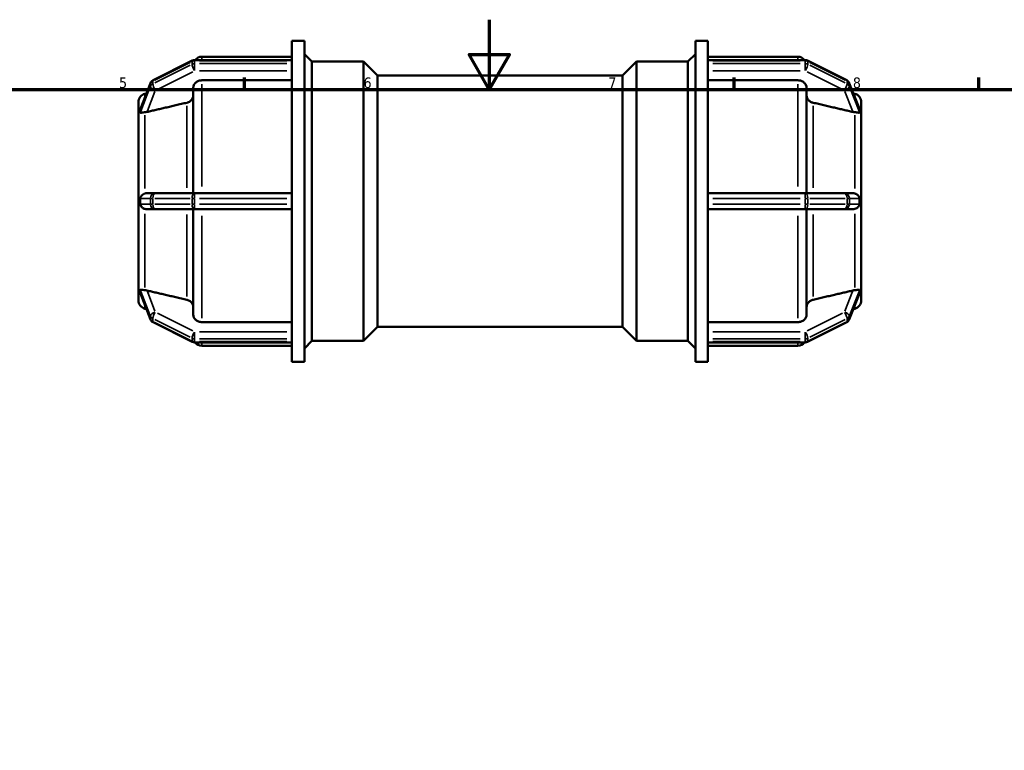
# Model space of a CAD drawing. Header units: millimetres. Extents: x 0 to 899, y -243 to 624.
# Tile 6 of 8: x 286 to 568, y 385 to 594. Entities that reach past the tile are written whole.
import ezdxf

# ---------------------------------------------------------------- set-up
doc = ezdxf.new("R2010")
doc.units = ezdxf.units.MM
for name, color, linetype, lineweight in [('Border (ANSI)', 7, 'Continuous', 70), ('Visible (ANSI)', 7, 'Continuous', 50), ('Visible Narrow (ANSI)', 7, 'Continuous', 35)]:
    doc.layers.add(name, color=color, linetype=linetype, lineweight=lineweight)
doc.styles.add('Note Text (ANSI)', font='tahoma.ttf')

# ---------------------------------------------------------------- blocks, each defined once
blk = doc.blocks.new('Borders Default Border')
at = {"layer": 'Border (ANSI)'}
for p, q in [((350.42, 574), (350.42, 577.45)), ((490.58, 574), (490.58, 577.45)), ((560.67, 574), (560.67, 577.45))]:
    blk.add_line(p, q, dxfattribs=at)
at = {"layer": 'Border (ANSI)', "flags": 128}
for points in [[(420.5, 594), (420.5, 574), (414.73, 584), (426.27, 584), (420.5, 574)], [(20, 20), (20, 574), (821, 574), (821, 20), (20, 20)]]:
    blk.add_lwpolyline(points, dxfattribs=at)
at = {"layer": 'Border (ANSI)', "char_height": 3.05, "attachment_point": 7, "style": 'Note Text (ANSI)'}
for s, insert in [('5', (314.48, 574.34)), ('6', (384.49, 574.34)), ('7', (454.6, 574.4)), ('8', (524.63, 574.33))]:
    blk.add_mtext(s, dxfattribs=dict(at, insert=insert))

msp = doc.modelspace()

# ---------------------------------------------------------------- linework, layer by layer
at = {"layer": 'Visible (ANSI)'}
for p, q in [((363.952, 582.298), (363.952, 587.982)), ((363.952, 587.982), (367.552, 587.982)), ((367.552, 495.982), (367.552, 587.982)), ((479.512, 495.982), (479.512, 587.982)), ((479.512, 587.982), (483.112, 587.982)), ((483.112, 582.298), (483.112, 587.982)), ((369.712, 581.982), (367.552, 584.142)), ((477.352, 581.982), (479.512, 584.142)), ((335.445, 582.262), (324.201, 576.64)), ((363.952, 582.42), (336.116, 582.42)), ((338.214, 583.382), (363.952, 583.382)), ((363.952, 582.298), (363.952, 582.219)), ((363.952, 581.819), (363.952, 582.219)), ((363.952, 581.419), (363.952, 581.819)), ((363.952, 581.419), (363.952, 581.323)), ((363.952, 542.958), (363.952, 581.323)), ((369.712, 501.982), (369.712, 581.982)), ((369.712, 581.982), (384.432, 581.982)), ((384.432, 501.982), (384.432, 581.982)), ((388.432, 577.982), (384.432, 581.982)), ((458.632, 577.982), (462.632, 581.982)), ((462.632, 581.982), (462.632, 501.982)), ((462.632, 581.982), (477.352, 581.982)), ((477.352, 501.982), (477.352, 581.982)), ((483.112, 583.382), (508.851, 583.382)), ((483.112, 582.42), (510.949, 582.42)), ((483.112, 582.219), (483.112, 582.298)), ((483.112, 581.819), (483.112, 582.219)), ((483.112, 581.419), (483.112, 581.819)), ((483.112, 581.323), (483.112, 581.419)), ((483.112, 542.958), (483.112, 581.323)), ((511.62, 582.262), (522.863, 576.64)), ((323.475, 575.844), (320.581, 568.433)), ((363.952, 576.63), (338.214, 576.63)), ((388.432, 505.982), (388.432, 577.982)), ((388.432, 577.982), (458.632, 577.982)), ((458.632, 505.982), (458.632, 577.982)), ((508.851, 576.63), (483.112, 576.63)), ((523.59, 575.844), (526.484, 568.433)), ((321.885, 572.777), (322.323, 572.894)), ((335.714, 544.282), (335.714, 574.462)), ((511.351, 574.462), (511.351, 544.282)), ((525.179, 572.777), (524.742, 572.894)), ((320.032, 567.71), (320.032, 570.362)), ((527.032, 570.362), (527.032, 567.71)), ((320.034, 567.715), (320.032, 567.71)), ((320.032, 567.71), (320.032, 566.56)), ((527.03, 567.715), (527.032, 567.71)), ((527.032, 567.71), (527.032, 566.56)), ((320.032, 566.56), (320.032, 565.41)), ((320.032, 565.41), (320.034, 565.415)), ((320.034, 565.409), (320.032, 565.41)), ((320.032, 544.282), (320.032, 565.41)), ((527.032, 565.41), (527.03, 565.415)), ((527.031, 565.409), (527.032, 565.41)), ((527.032, 566.56), (527.032, 565.41)), ((527.032, 565.41), (527.032, 544.282)), ((320.034, 544.282), (320.032, 544.282)), ((320.032, 544.282), (320.032, 541.982)), ((324.872, 544.282), (322.455, 544.282)), ((336.116, 544.282), (324.872, 544.282)), ((363.952, 544.282), (336.116, 544.282)), ((510.949, 544.282), (483.112, 544.282)), ((522.193, 544.282), (510.949, 544.282)), ((524.61, 544.282), (522.193, 544.282)), ((527.03, 544.282), (527.032, 544.282)), ((527.032, 544.282), (527.032, 541.982)), ((320.032, 541.982), (320.032, 539.682)), ((363.952, 542.958), (363.952, 542.782)), ((363.952, 541.982), (363.952, 542.782)), ((363.952, 541.182), (363.952, 541.982)), ((483.112, 542.782), (483.112, 542.958)), ((483.112, 541.982), (483.112, 542.782)), ((483.112, 541.182), (483.112, 541.982)), ((527.032, 541.982), (527.032, 539.682)), ((320.032, 539.682), (320.034, 539.682)), ((320.032, 518.555), (320.032, 539.682)), ((322.455, 539.682), (324.872, 539.682)), ((324.872, 539.682), (336.116, 539.682)), ((335.714, 509.503), (335.714, 539.682)), ((336.116, 539.682), (363.952, 539.682)), ((363.952, 541.182), (363.952, 541.006)), ((363.952, 502.642), (363.952, 541.006)), ((483.112, 541.006), (483.112, 541.182)), ((483.112, 502.642), (483.112, 541.006)), ((483.112, 539.682), (510.949, 539.682)), ((510.949, 539.682), (522.193, 539.682)), ((511.351, 539.682), (511.351, 509.503)), ((522.193, 539.682), (524.61, 539.682)), ((527.032, 539.682), (527.03, 539.682)), ((527.032, 539.682), (527.032, 518.555)), ((320.032, 518.555), (320.034, 518.556)), ((320.032, 518.555), (320.032, 517.405)), ((320.034, 518.55), (320.032, 518.555)), ((320.032, 517.405), (320.032, 516.255)), ((320.032, 516.255), (320.034, 516.25)), ((320.032, 513.603), (320.032, 516.255)), ((527.03, 518.55), (527.032, 518.555)), ((527.032, 516.255), (527.03, 516.25)), ((527.032, 518.555), (527.031, 518.556)), ((527.032, 518.555), (527.032, 517.405)), ((527.032, 517.405), (527.032, 516.255)), ((527.032, 516.255), (527.032, 513.603)), ((320.581, 515.532), (323.475, 508.12)), ((526.484, 515.532), (523.59, 508.12)), ((321.885, 511.188), (322.323, 511.07)), ((525.179, 511.188), (524.742, 511.07)), ((324.201, 507.324), (335.445, 501.703)), ((338.214, 507.334), (363.952, 507.334)), ((388.432, 505.982), (384.432, 501.982)), ((388.432, 505.982), (458.632, 505.982)), ((458.632, 505.982), (462.632, 501.982)), ((483.112, 507.334), (508.851, 507.334)), ((522.863, 507.324), (511.62, 501.703)), ((363.952, 502.642), (363.952, 502.545)), ((363.952, 502.145), (363.952, 502.545)), ((363.952, 501.745), (363.952, 502.145)), ((369.712, 501.982), (367.552, 499.822)), ((369.712, 501.982), (384.432, 501.982)), ((462.632, 501.982), (477.352, 501.982)), ((477.352, 501.982), (479.512, 499.822)), ((483.112, 502.545), (483.112, 502.642)), ((483.112, 502.145), (483.112, 502.545)), ((483.112, 501.745), (483.112, 502.145)), ((336.116, 501.544), (363.952, 501.544)), ((338.214, 500.582), (363.952, 500.582)), ((363.952, 501.745), (363.952, 501.666)), ((363.952, 495.982), (363.952, 501.666)), ((483.112, 501.666), (483.112, 501.745)), ((483.112, 495.982), (483.112, 501.666)), ((510.949, 501.544), (483.112, 501.544)), ((483.112, 500.582), (508.851, 500.582)), ((363.952, 495.982), (367.552, 495.982)), ((479.512, 495.982), (483.112, 495.982))]:
    msp.add_line(p, q, dxfattribs=at)
for centre, radius, start, end in [((336.116, 580.92), 1.5, 90, 116.56505), ((338.214, 580.882), 2.5, 90, 142.02975), ((508.851, 580.882), 2.5, 37.97025, 90), ((510.949, 580.92), 1.5, 63.43495, 90), ((324.872, 575.299), 1.5, 116.56505, 158.6689), ((522.193, 575.299), 1.5, 21.3311, 63.43495), ((322.532, 570.362), 2.5, 105, 180), ((524.532, 570.362), 2.5, 0, 75), ((322.532, 513.603), 2.5, 180, 255), ((524.532, 513.603), 2.5, 285, 0), ((324.872, 508.666), 1.5, 201.3311, 243.43495), ((522.193, 508.666), 1.5, 296.56505, 338.6689), ((336.116, 503.044), 1.5, 243.43495, 270), ((338.214, 503.082), 2.5, 217.97025, 270), ((508.851, 503.082), 2.5, 270, 322.02975), ((510.949, 503.044), 1.5, 270, 296.56505)]:
    msp.add_arc(centre, radius, start, end, dxfattribs=at)
for points, knots in [([(338.214, 576.63), (337.906, 576.63), (337.543, 576.568), (336.973, 576.363), (336.665, 576.185), (336.228, 575.806), (336.023, 575.539), (335.786, 575.045), (335.714, 574.73), (335.714, 574.462)], [0, 0, 0, 0, 0.09251267, 0.09251267, 0.18509854, 0.18509854, 0.27777901, 0.27777901, 0.37054834, 0.37054834, 0.37054834, 0.37054834]), ([(511.351, 574.462), (511.351, 574.73), (511.278, 575.045), (511.042, 575.539), (510.836, 575.806), (510.4, 576.185), (510.092, 576.363), (509.522, 576.568), (509.159, 576.63), (508.851, 576.63)], [-0.37054834, -0.37054834, -0.37054834, -0.37054834, -0.27777901, -0.27777901, -0.18509854, -0.18509854, -0.09251267, -0.09251267, 0, 0, 0, 0]), ([(335.714, 572.309), (335.714, 572.041), (335.642, 571.725), (335.405, 571.23), (335.199, 570.963), (334.763, 570.585), (334.455, 570.406), (334.074, 570.269), (333.969, 570.238), (333.861, 570.213)], [0.37059061, 0.37059061, 0.37059061, 0.37059061, 0.46340133, 0.46340133, 0.55612633, 0.55612633, 0.64872983, 0.64872983, 0.67990501, 0.67990501, 0.67990501, 0.67990501]), ([(513.204, 570.213), (513.095, 570.238), (512.991, 570.269), (512.61, 570.406), (512.302, 570.585), (511.865, 570.963), (511.659, 571.23), (511.423, 571.725), (511.351, 572.041), (511.351, 572.309)], [0.8025444, 0.8025444, 0.8025444, 0.8025444, 0.83371959, 0.83371959, 0.92632309, 0.92632309, 1.01904808, 1.01904808, 1.11185881, 1.11185881, 1.11185881, 1.11185881]), ([(320.539, 568.257), (320.538, 568.271), (320.54, 568.287), (320.548, 568.337), (320.559, 568.378), (320.581, 568.433)], [-0.647459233, -0.647459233, -0.647459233, -0.647459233, -0.633590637, -0.633590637, -0.608378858, -0.608378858, -0.608378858, -0.608378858]), ([(321.885, 567.474), (321.828, 567.47), (321.772, 567.466), (321.454, 567.442), (321.22, 567.412), (320.828, 567.355), (320.688, 567.329), (320.57, 567.358), (320.553, 567.38), (320.54, 567.42), (320.538, 567.437), (320.539, 567.457)], [-1.08044335, -1.08044335, -1.08044335, -1.08044335, -1.06200641, -1.06200641, -0.97387352, -0.97387352, -0.88210507, -0.88210507, -0.83243941, -0.83243941, -0.80432551, -0.80432551, -0.80432551, -0.80432551]), ([(320.539, 567.457), (320.543, 567.606), (320.546, 567.745), (320.546, 568.003), (320.543, 568.132), (320.539, 568.257)], [0.88851982, 0.88851982, 0.88851982, 0.88851982, 0.96586932, 0.96586932, 1.04321882, 1.04321882, 1.04321882, 1.04321882]), ([(322.455, 567.559), (322.442, 567.556), (322.428, 567.553), (322.244, 567.512), (322.061, 567.485), (321.885, 567.474)], [0.503559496, 0.503559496, 0.503559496, 0.503559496, 0.507705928, 0.507705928, 0.560926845, 0.560926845, 0.560926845, 0.560926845]), ([(525.179, 567.474), (525.003, 567.485), (524.821, 567.512), (524.65, 567.55), (524.636, 567.553), (524.623, 567.556), (524.61, 567.559)], [0.944792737, 0.944792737, 0.944792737, 0.944792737, 0.998013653, 0.998013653, 0.998013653, 1.002160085, 1.002160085, 1.002160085, 1.002160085]), ([(526.526, 567.457), (526.526, 567.449), (526.526, 567.441), (526.522, 567.401), (526.511, 567.378), (526.447, 567.334), (526.37, 567.338), (526.136, 567.367), (525.936, 567.402), (525.524, 567.448), (525.356, 567.463), (525.179, 567.474)], [-0.31683091, -0.31683091, -0.31683091, -0.31683091, -0.30884428, -0.30884428, -0.27564244, -0.27564244, -0.2111584, -0.2111584, -0.11987944, -0.11987944, -0.06514436, -0.06514436, -0.06514436, -0.06514436]), ([(526.484, 568.433), (526.493, 568.411), (526.5, 568.39), (526.52, 568.326), (526.527, 568.287), (526.526, 568.257)], [-0.382954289, -0.382954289, -0.382954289, -0.382954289, -0.367198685, -0.367198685, -0.330437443, -0.330437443, -0.330437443, -0.330437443]), ([(526.526, 568.257), (526.521, 568.132), (526.519, 568.003), (526.519, 567.874), (526.519, 567.745), (526.521, 567.606), (526.526, 567.457)], [1.85438914, 1.85438914, 1.85438914, 1.85438914, 1.93173864, 1.93173864, 1.93173864, 2.00908814, 2.00908814, 2.00908814, 2.00908814]), ([(320.539, 542.782), (320.538, 542.849), (320.545, 542.914), (320.586, 543.094), (320.635, 543.198), (320.781, 543.459), (320.957, 543.67), (321.378, 543.982), (321.573, 544.091), (321.821, 544.179), (321.853, 544.189), (321.885, 544.199)], [-0.8381944, -0.8381944, -0.8381944, -0.8381944, -0.81355075, -0.81355075, -0.76851724, -0.76851724, -0.65120962, -0.65120962, -0.57138013, -0.57138013, -0.55960151, -0.55960151, -0.55960151, -0.55960151]), ([(321.885, 544.199), (322.061, 544.252), (322.244, 544.279), (322.428, 544.282), (322.442, 544.282), (322.455, 544.282)], [0.437086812, 0.437086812, 0.437086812, 0.437086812, 0.490307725, 0.490307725, 0.494454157, 0.494454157, 0.494454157, 0.494454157]), ([(524.61, 544.282), (524.623, 544.282), (524.636, 544.282), (524.65, 544.282), (524.821, 544.279), (525.003, 544.252), (525.179, 544.199)], [0.993867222, 0.993867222, 0.993867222, 0.993867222, 0.998013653, 0.998013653, 0.998013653, 1.05123457, 1.05123457, 1.05123457, 1.05123457]), ([(525.179, 544.199), (525.3, 544.163), (525.414, 544.116), (525.81, 543.918), (526.035, 543.729), (526.3, 543.424), (526.38, 543.3), (526.466, 543.113), (526.493, 543.039), (526.521, 542.902), (526.527, 542.843), (526.526, 542.782)], [-0.64167742, -0.64167742, -0.64167742, -0.64167742, -0.59783819, -0.59783819, -0.48168978, -0.48168978, -0.40472268, -0.40472268, -0.3610875, -0.3610875, -0.32788637, -0.32788637, -0.32788637, -0.32788637]), ([(320.539, 541.182), (320.543, 541.456), (320.546, 541.724), (320.546, 542.24), (320.543, 542.508), (320.539, 542.782)], [0.88851982, 0.88851982, 0.88851982, 0.88851982, 0.96586932, 0.96586932, 1.04321882, 1.04321882, 1.04321882, 1.04321882]), ([(526.526, 542.782), (526.521, 542.508), (526.519, 542.24), (526.519, 541.982), (526.519, 541.724), (526.521, 541.456), (526.526, 541.182)], [1.85438914, 1.85438914, 1.85438914, 1.85438914, 1.93173864, 1.93173864, 1.93173864, 2.00908814, 2.00908814, 2.00908814, 2.00908814]), ([(321.885, 539.766), (321.821, 539.785), (321.758, 539.808), (321.422, 539.945), (321.19, 540.104), (320.855, 540.421), (320.743, 540.569), (320.627, 540.783), (320.591, 540.866), (320.552, 541.013), (320.542, 541.076), (320.539, 541.155), (320.539, 541.169), (320.539, 541.182)], [-0.99533603, -0.99533603, -0.99533603, -0.99533603, -0.9743085, -0.9743085, -0.88052496, -0.88052496, -0.80334622, -0.80334622, -0.76230906, -0.76230906, -0.73328818, -0.73328818, -0.72718273, -0.72718273, -0.72718273, -0.72718273]), ([(322.455, 539.682), (322.442, 539.682), (322.428, 539.682), (322.244, 539.686), (322.061, 539.712), (321.885, 539.766)], [0.503559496, 0.503559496, 0.503559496, 0.503559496, 0.507705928, 0.507705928, 0.560926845, 0.560926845, 0.560926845, 0.560926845]), ([(525.179, 539.766), (525.003, 539.712), (524.821, 539.686), (524.65, 539.683), (524.636, 539.682), (524.623, 539.682), (524.61, 539.682)], [0.944792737, 0.944792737, 0.944792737, 0.944792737, 0.998013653, 0.998013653, 0.998013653, 1.002160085, 1.002160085, 1.002160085, 1.002160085]), ([(526.526, 541.182), (526.526, 541.169), (526.526, 541.156), (526.523, 541.076), (526.512, 541.006), (526.454, 540.806), (526.39, 540.684), (526.19, 540.394), (526.004, 540.202), (525.583, 539.923), (525.388, 539.829), (525.179, 539.766)], [-0.3278543, -0.3278543, -0.3278543, -0.3278543, -0.32102866, -0.32102866, -0.28557711, -0.28557711, -0.22645478, -0.22645478, -0.13227104, -0.13227104, -0.06587854, -0.06587854, -0.06587854, -0.06587854]), ([(320.539, 516.507), (320.538, 516.527), (320.54, 516.544), (320.553, 516.584), (320.57, 516.606), (320.684, 516.636), (320.819, 516.611), (321.183, 516.558), (321.389, 516.531), (321.705, 516.503), (321.794, 516.497), (321.885, 516.491)], [-0.82296928, -0.82296928, -0.82296928, -0.82296928, -0.79512954, -0.79512954, -0.7443891, -0.7443891, -0.65102225, -0.65102225, -0.56789057, -0.56789057, -0.53728747, -0.53728747, -0.53728747, -0.53728747]), ([(320.539, 515.707), (320.543, 515.833), (320.546, 515.962), (320.546, 516.219), (320.543, 516.359), (320.539, 516.507)], [0.88851982, 0.88851982, 0.88851982, 0.88851982, 0.96586932, 0.96586932, 1.04321882, 1.04321882, 1.04321882, 1.04321882]), ([(321.885, 516.491), (322.061, 516.48), (322.244, 516.452), (322.428, 516.411), (322.442, 516.408), (322.455, 516.405)], [0.437086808, 0.437086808, 0.437086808, 0.437086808, 0.490307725, 0.490307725, 0.494454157, 0.494454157, 0.494454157, 0.494454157]), ([(524.61, 516.405), (524.623, 516.408), (524.636, 516.411), (524.65, 516.414), (524.821, 516.452), (525.003, 516.48), (525.179, 516.491)], [0.993867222, 0.993867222, 0.993867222, 0.993867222, 0.998013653, 0.998013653, 0.998013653, 1.05123457, 1.05123457, 1.05123457, 1.05123457]), ([(525.179, 516.491), (525.429, 516.507), (525.653, 516.529), (526.108, 516.588), (526.29, 516.625), (526.438, 516.623), (526.486, 516.617), (526.521, 516.562), (526.527, 516.538), (526.526, 516.507)], [-0.66542543, -0.66542543, -0.66542543, -0.66542543, -0.55653562, -0.55653562, -0.40506052, -0.40506052, -0.34389902, -0.34389902, -0.31467124, -0.31467124, -0.31467124, -0.31467124]), ([(526.526, 516.507), (526.521, 516.359), (526.519, 516.219), (526.519, 516.091), (526.519, 515.962), (526.521, 515.833), (526.526, 515.707)], [-0.0773495, -0.0773495, -0.0773495, -0.0773495, 0, 0, 0, 0.0773495, 0.0773495, 0.0773495, 0.0773495]), ([(320.581, 515.532), (320.567, 515.566), (320.557, 515.598), (320.542, 515.659), (320.538, 515.686), (320.539, 515.707)], [-0.680256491, -0.680256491, -0.680256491, -0.680256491, -0.660103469, -0.660103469, -0.638892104, -0.638892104, -0.638892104, -0.638892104]), ([(333.861, 513.752), (333.969, 513.727), (334.074, 513.695), (334.455, 513.558), (334.763, 513.38), (335.199, 513.001), (335.405, 512.734), (335.642, 512.239), (335.714, 511.924), (335.714, 511.656)], [0.8025444, 0.8025444, 0.8025444, 0.8025444, 0.83371959, 0.83371959, 0.92632309, 0.92632309, 1.01904808, 1.01904808, 1.11185881, 1.11185881, 1.11185881, 1.11185881]), ([(511.351, 511.656), (511.351, 511.924), (511.423, 512.239), (511.659, 512.734), (511.865, 513.001), (512.302, 513.38), (512.61, 513.558), (512.991, 513.695), (513.095, 513.727), (513.204, 513.752)], [0.37059061, 0.37059061, 0.37059061, 0.37059061, 0.46340133, 0.46340133, 0.55612633, 0.55612633, 0.64872983, 0.64872983, 0.67990501, 0.67990501, 0.67990501, 0.67990501]), ([(526.526, 515.707), (526.526, 515.701), (526.526, 515.695), (526.523, 515.653), (526.512, 515.606), (526.488, 515.542), (526.486, 515.537), (526.484, 515.532)], [-0.320239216, -0.320239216, -0.320239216, -0.320239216, -0.313503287, -0.313503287, -0.278455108, -0.278455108, -0.275704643, -0.275704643, -0.275704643, -0.275704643]), ([(335.714, 509.503), (335.714, 509.235), (335.786, 508.92), (336.023, 508.425), (336.228, 508.158), (336.665, 507.78), (336.973, 507.601), (337.543, 507.397), (337.906, 507.334), (338.214, 507.334)], [-0.37054834, -0.37054834, -0.37054834, -0.37054834, -0.27777901, -0.27777901, -0.18509854, -0.18509854, -0.09251267, -0.09251267, 0, 0, 0, 0]), ([(508.851, 507.334), (509.159, 507.334), (509.522, 507.397), (510.092, 507.601), (510.4, 507.78), (510.836, 508.158), (511.042, 508.425), (511.278, 508.92), (511.351, 509.235), (511.351, 509.503)], [0, 0, 0, 0, 0.09251267, 0.09251267, 0.18509854, 0.18509854, 0.27777901, 0.27777901, 0.37054834, 0.37054834, 0.37054834, 0.37054834])]:
    msp.add_open_spline(points, degree=3, knots=knots, dxfattribs=at)
for points, weights in [([(333.861, 570.213), (327.888, 568.824), (322.455, 567.559)], [1, 1.00117323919, 1.00011738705]), ([(524.61, 567.559), (519.176, 568.824), (513.204, 570.213)], [1.00011738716, 1.00117324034, 1]), ([(322.455, 516.405), (327.888, 515.141), (333.861, 513.752)], [1.00011738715, 1.0011732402, 1]), ([(513.204, 513.752), (519.176, 515.141), (524.61, 516.405)], [1, 1.00117324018, 1.00011738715])]:
    msp.add_rational_spline(points, weights, degree=2, dxfattribs=at)
for points in [[(320.034, 567.715), (320.031, 567.317), (320.032, 566.924), (320.032, 566.56)], [(527.032, 566.56), (527.032, 566.924), (527.033, 567.317), (527.03, 567.715)], [(320.032, 566.56), (320.032, 566.196), (320.031, 565.799), (320.034, 565.415)], [(320.034, 565.415), (320.034, 565.413), (320.034, 565.411), (320.034, 565.409)], [(527.03, 565.415), (527.033, 565.799), (527.032, 566.196), (527.032, 566.56)], [(527.031, 565.409), (527.031, 565.411), (527.03, 565.413), (527.03, 565.415)], [(320.034, 544.282), (320.031, 543.501), (320.032, 542.71), (320.032, 541.982)], [(527.032, 541.982), (527.032, 542.71), (527.033, 543.501), (527.03, 544.282)], [(320.032, 541.982), (320.032, 541.255), (320.031, 540.464), (320.034, 539.682)], [(527.03, 539.682), (527.033, 540.464), (527.032, 541.255), (527.032, 541.982)], [(320.034, 518.55), (320.031, 518.166), (320.032, 517.768), (320.032, 517.405)], [(320.032, 517.405), (320.032, 517.041), (320.031, 516.648), (320.034, 516.25)], [(320.034, 518.556), (320.034, 518.554), (320.034, 518.552), (320.034, 518.55)], [(527.03, 518.55), (527.03, 518.552), (527.031, 518.554), (527.031, 518.556)], [(527.032, 517.405), (527.032, 517.768), (527.033, 518.166), (527.03, 518.55)], [(527.03, 516.25), (527.033, 516.648), (527.032, 517.041), (527.032, 517.405)]]:
    msp.add_open_spline(points, degree=3, dxfattribs=at)
at = {"layer": 'Visible Narrow (ANSI)'}
for p, q in [((324.684, 576.705), (334.804, 581.764)), ((334.804, 580.964), (324.684, 575.905)), ((335.366, 582.005), (335.366, 581.285)), ((336.116, 582.42), (336.116, 582.239)), ((336.116, 581.459), (336.116, 582.179)), ((336.116, 581.357), (336.116, 579.475)), ((337.508, 582.219), (362.561, 582.219)), ((362.561, 581.419), (337.508, 581.419)), ((338.214, 583.38), (338.214, 582.514)), ((484.504, 582.219), (509.557, 582.219)), ((509.557, 581.419), (484.504, 581.419)), ((508.851, 582.514), (508.851, 583.38)), ((510.949, 582.239), (510.949, 582.42)), ((510.949, 582.179), (510.949, 581.459)), ((510.949, 579.475), (510.949, 581.357)), ((511.699, 581.285), (511.699, 582.005)), ((512.261, 581.764), (522.38, 576.705)), ((522.38, 575.905), (512.261, 580.964)), ((325.434, 574.03), (335.554, 579.089)), ((337.508, 579.37), (362.561, 579.37)), ((484.504, 579.37), (509.557, 579.37)), ((511.511, 579.089), (521.63, 574.03)), ((320.685, 568.63), (323.306, 575.342)), ((323.451, 575.675), (323.451, 574.955)), ((324.122, 575.664), (324.122, 576.384)), ((338.214, 575.532), (338.214, 546.214)), ((508.851, 546.214), (508.851, 575.532)), ((522.943, 576.384), (522.943, 575.664)), ((523.614, 574.955), (523.614, 575.675)), ((523.759, 575.342), (526.38, 568.63)), ((323.306, 574.542), (320.685, 567.83)), ((321.885, 571.871), (321.885, 572.774)), ((322.576, 567.869), (324.751, 573.439)), ((522.313, 573.439), (524.489, 567.869)), ((526.38, 567.83), (523.759, 574.542)), ((525.179, 571.871), (525.179, 572.774)), ((333.861, 545.826), (333.861, 569.32)), ((513.204, 569.32), (513.204, 545.826)), ((321.885, 545.583), (321.885, 566.668)), ((525.179, 545.583), (525.179, 566.668)), ((336.116, 544.278), (336.116, 542.9)), ((510.949, 542.9), (510.949, 544.278)), ((320.685, 542.782), (323.306, 542.782)), ((323.451, 542.702), (323.451, 541.262)), ((324.076, 542.782), (323.469, 542.782)), ((324.122, 541.262), (324.122, 542.702)), ((324.684, 542.782), (334.804, 542.782)), ((335.366, 542.702), (335.366, 541.262)), ((336.077, 542.782), (335.4, 542.782)), ((336.116, 541.262), (336.116, 542.702)), ((337.508, 542.782), (362.561, 542.782)), ((484.504, 542.782), (509.557, 542.782)), ((510.949, 542.702), (510.949, 541.262)), ((511.665, 542.782), (510.988, 542.782)), ((511.699, 541.262), (511.699, 542.702)), ((512.261, 542.782), (522.38, 542.782)), ((522.943, 542.702), (522.943, 541.262)), ((523.595, 542.782), (522.989, 542.782)), ((523.614, 541.262), (523.614, 542.702)), ((523.759, 542.782), (526.38, 542.782)), ((323.306, 541.182), (320.685, 541.182)), ((323.469, 541.182), (324.076, 541.182)), ((334.804, 541.182), (324.684, 541.182)), ((335.4, 541.182), (336.077, 541.182)), ((336.116, 541.065), (336.116, 539.687)), ((362.561, 541.182), (337.508, 541.182)), ((509.557, 541.182), (484.504, 541.182)), ((510.949, 539.687), (510.949, 541.065)), ((510.988, 541.182), (511.665, 541.182)), ((522.38, 541.182), (512.261, 541.182)), ((522.989, 541.182), (523.595, 541.182)), ((526.38, 541.182), (523.759, 541.182)), ((321.885, 517.297), (321.885, 538.381)), ((333.861, 514.645), (333.861, 538.139)), ((338.214, 537.751), (338.214, 508.432)), ((508.851, 508.432), (508.851, 537.751)), ((513.204, 538.139), (513.204, 514.645)), ((525.179, 517.297), (525.179, 538.381)), ((320.685, 516.134), (323.306, 509.423)), ((324.751, 510.526), (322.576, 516.096)), ((524.489, 516.096), (522.313, 510.526)), ((523.759, 509.423), (526.38, 516.134)), ((323.306, 508.623), (320.685, 515.334)), ((526.38, 515.334), (523.759, 508.623)), ((321.885, 511.19), (321.885, 512.094)), ((525.179, 511.19), (525.179, 512.094)), ((323.451, 509.01), (323.451, 508.29)), ((324.122, 507.581), (324.122, 508.301)), ((324.684, 508.06), (334.804, 503)), ((335.554, 504.875), (325.434, 509.935)), ((521.63, 509.935), (511.511, 504.875)), ((512.261, 503), (522.38, 508.06)), ((522.943, 508.301), (522.943, 507.581)), ((523.614, 508.29), (523.614, 509.01)), ((334.804, 502.2), (324.684, 507.26)), ((522.38, 507.26), (512.261, 502.2)), ((335.366, 502.679), (335.366, 501.959)), ((336.116, 504.49), (336.116, 502.608)), ((336.116, 501.785), (336.116, 502.505)), ((362.561, 504.594), (337.508, 504.594)), ((337.508, 502.545), (362.561, 502.545)), ((509.557, 504.594), (484.504, 504.594)), ((484.504, 502.545), (509.557, 502.545)), ((510.949, 502.608), (510.949, 504.49)), ((510.949, 502.505), (510.949, 501.785)), ((511.699, 501.959), (511.699, 502.679)), ((336.116, 501.726), (336.116, 501.545)), ((362.561, 501.745), (337.508, 501.745)), ((338.214, 501.451), (338.214, 500.585)), ((509.557, 501.745), (484.504, 501.745)), ((508.851, 500.585), (508.851, 501.451)), ((510.949, 501.545), (510.949, 501.726))]:
    msp.add_line(p, q, dxfattribs=at)
for centre, major_axis, ratio, start_param, end_param in [((336.116, 580.92), (-0.671, 1.342), 0.25, 0.0231824, 0.4404652), ((336.116, 580.12), (0.671, -1.342), 0.25, 3.6837801, 5.0974968), ((336.116, 580.92), (1.5, 0), 0.8660254, 1.5969763, 2.0682152), ((336.116, 580.12), (-1.5, 0), 0.8660254, 4.7385689, 5.2098078), ((510.949, 580.92), (1.5, 0), 0.8660254, 1.0733775, 1.5446164), ((510.949, 580.12), (-1.5, 0), 0.8660254, 4.2149701, 4.686209), ((510.949, 580.12), (0.671, 1.342), 0.25, 4.3272812, 5.7409979), ((510.949, 580.92), (0.671, 1.342), 0.25, 5.8427201, 6.2600029), ((324.872, 575.299), (-1.397, 0.546), 0.4736469, 0.0091448, 0.1737516), ((324.872, 575.299), (-1.5, 0), 0.8660254, 5.2720418, 5.9210152), ((324.872, 574.499), (-1.5, 0), 0.8660254, 5.2720418, 5.9210152), ((324.872, 575.299), (-0.671, 1.342), 0.25, 0.0231824, 0.4404652), ((324.872, 574.499), (-0.671, 1.342), 0.25, 0.5421874, 1.9559041), ((522.193, 574.499), (-0.671, -1.342), 0.25, 1.1856885, 2.5994052), ((522.193, 575.299), (0.671, 1.342), 0.25, 5.8427201, 6.2600029), ((522.193, 575.299), (1.5, 0), 0.8660254, 0.3621701, 1.0111435), ((522.193, 574.499), (1.5, 0), 0.8660254, 0.3621701, 1.0111435), ((522.193, 575.299), (1.397, 0.546), 0.4736469, 6.1094337, 6.2740405), ((324.872, 574.499), (-1.397, 0.546), 0.4736469, 0.2614363, 1.675153), ((522.193, 574.499), (1.397, 0.546), 0.4736469, 4.6080323, 6.021749), ((324.872, 542.782), (0, 1.5), 0.9472938, 0.0785398, 1.4922565), ((324.872, 542.782), (0, 1.5), 0.5, 0.0785398, 1.4922565), ((336.116, 542.782), (0, 1.5), 0.5, 0.0785398, 1.4922565), ((510.949, 542.782), (0, 1.5), 0.5, 4.7909288, 6.2046455), ((522.193, 542.782), (0, 1.5), 0.5, 4.7909288, 6.2046455), ((522.193, 542.782), (0, 1.5), 0.9472938, 4.7909288, 6.2046455), ((324.872, 541.182), (0, -1.5), 0.9472938, 4.7909288, 6.2046455), ((324.872, 541.182), (0, -1.5), 0.5, 4.7909288, 6.2046455), ((336.116, 541.182), (0, -1.5), 0.5, 4.7909288, 6.2046455), ((510.949, 541.182), (0, -1.5), 0.5, 0.0785398, 1.4922565), ((522.193, 541.182), (0, -1.5), 0.5, 0.0785398, 1.4922565), ((522.193, 541.182), (0, -1.5), 0.9472938, 0.0785398, 1.4922565), ((324.872, 508.666), (-1.397, -0.546), 0.4736469, 6.1094337, 6.2740405), ((324.872, 509.466), (-1.397, -0.546), 0.4736469, 4.6080323, 6.021749), ((324.872, 509.466), (-1.5, 0), 0.8660254, 0.3621701, 1.0111435), ((324.872, 508.666), (-1.5, 0), 0.8660254, 0.3621701, 1.0111435), ((324.872, 509.466), (0.671, 1.342), 0.25, 1.1856885, 2.5994052), ((522.193, 509.466), (0.671, -1.342), 0.25, 0.5421874, 1.9559041), ((522.193, 509.466), (1.397, -0.546), 0.4736469, 0.2614363, 1.675153), ((522.193, 509.466), (1.5, 0), 0.8660254, 5.2720418, 5.9210152), ((522.193, 508.666), (1.5, 0), 0.8660254, 5.2720418, 5.9210152), ((522.193, 508.666), (1.397, -0.546), 0.4736469, 0.0091448, 0.1737516), ((324.872, 508.666), (-0.671, -1.342), 0.25, 5.8427201, 6.2600029), ((522.193, 508.666), (0.671, -1.342), 0.25, 0.0231824, 0.4404652), ((336.116, 503.044), (-0.671, -1.342), 0.25, 5.8427201, 6.2600029), ((336.116, 503.844), (-0.671, -1.342), 0.25, 4.3272812, 5.7409979), ((336.116, 503.844), (1.5, 0), 0.8660254, 4.2149701, 4.686209), ((336.116, 503.044), (-1.5, 0), 0.8660254, 1.0733775, 1.5446164), ((510.949, 503.844), (1.5, 0), 0.8660254, 4.7385689, 5.2098078), ((510.949, 503.044), (-1.5, 0), 0.8660254, 1.5969763, 2.0682152), ((510.949, 503.844), (-0.671, 1.342), 0.25, 3.6837801, 5.0974968), ((510.949, 503.044), (0.671, -1.342), 0.25, 0.0231824, 0.4404652)]:
    msp.add_ellipse(centre, major_axis=major_axis, ratio=ratio, start_param=start_param, end_param=end_param, dxfattribs=at)

# ---------------------------------------------------------------- block references
msp.add_blockref('Borders Default Border', (0, 0))

doc.saveas('drawing.dxf')
